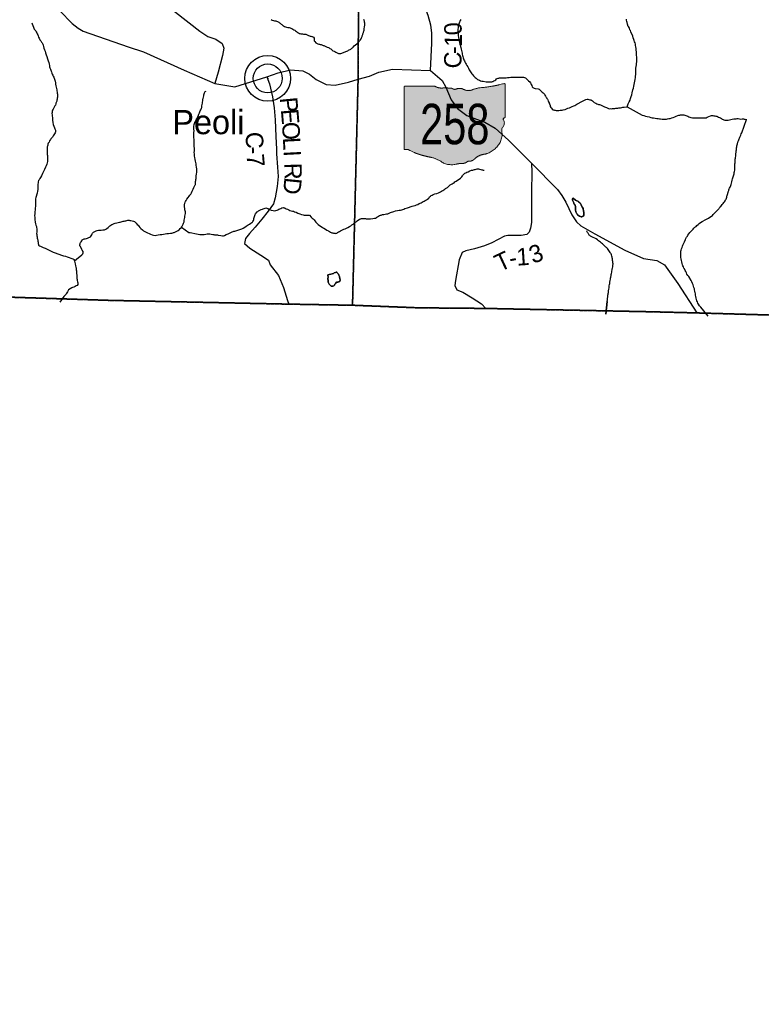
# Model space of a CAD drawing. Header units: feet. Extents: x -155 to 2423567, y -56 to 1091522.
# Tile 10 of 16: x 2260735 to 2273492, y 797101 to 814042. Entities that reach past the tile are written whole.
import ezdxf
from ezdxf.enums import TextEntityAlignment as Align

# ---------------------------------------------------------------- set-up
doc = ezdxf.new("R2010")
doc.units = ezdxf.units.FT
doc.header["$MEASUREMENT"] = 0
doc.linetypes.add('OhDOT_USTN3', pattern=[0.22, 0.165, -0.055])
for name, color, linetype in [('GM_X_Adjacent_County', 7, 'OhDOT_USTN3'), ('GM_X_County', 7, 'OhDOT_USTN3'), ('GM_X_County_Road', 3, 'Continuous'), ('GM_X_County_Road_Text', 3, 'Continuous'), ('GM_X_Minor_Lake', 5, 'Continuous'), ('GM_X_Minor_River', 5, 'Continuous'), ('GM_X_State_Location', 7, 'Continuous'), ('GM_X_State_Route', 1, 'Continuous'), ('GM_X_State_Shield', 7, 'Continuous'), ('GM_X_Township', 7, 'OhDOT_USTN3'), ('GM_X_Township_Road', 4, 'Continuous'), ('GM_X_Township_Road_Text', 4, 'Continuous'), ('GM_X_Unincorporated', 1, 'Continuous'), ('GM_X_Unincorporated_Location', 2, 'Continuous'), ('GM_X_Unincorporated_Text', 7, 'Continuous')]:
    doc.layers.add(name, color=color, linetype=linetype)
doc.styles.add('Style-font30', font='font30.shx')

# ---------------------------------------------------------------- blocks, each defined once
blk = doc.blocks.new('M1-H5_3')
at = {"layer": 'GM_X_State_Shield', "linetype": 'Continuous', "lineweight": 13}
h = blk.add_hatch(color=7, dxfattribs=at)
edge = h.paths.add_edge_path()
edge.add_line((889, 90), (889, 642))
edge.add_line((889, 642), (889, 643))
edge.add_ellipse((870, 645), major_axis=(19.4, 0), ratio=0.8, start_angle=351.8621, end_angle=457.738)
edge.add_ellipse((270, 2057), major_axis=(1845, 0), ratio=0.8, start_angle=275.8445, end_angle=288.9065, ccw=False)
edge.add_ellipse((505, 294), major_axis=(371, 0), ratio=0.8, start_angle=97.3462, end_angle=120.7689)
edge.add_ellipse((256, 651), major_axis=(141, 0), ratio=0.8, start_angle=233.8562, end_angle=294.8282, ccw=False)
edge.add_ellipse((104, 484), major_axis=(117, 0), ratio=0.8, start_angle=54.4667, end_angle=119.1411)
edge.add_ellipse((22, 606), major_axis=(56.4, 0), ratio=0.8, start_angle=219.7921, end_angle=297.1024, ccw=False)
edge.add_ellipse((-138, 23), major_axis=(702, 0), ratio=0.8, start_angle=80.4867, end_angle=94.9883)
edge.add_ellipse((-203, 739), major_axis=(196, 0), ratio=0.8, start_angle=231.6195, end_angle=271.1119, ccw=False)
edge.add_line((-324, 616), (-324, 616))
edge.add_line((-324, 616), (-834, 616))
edge.add_line((-834, 616), (-834, 616))
edge.add_ellipse((-831, 600), major_axis=(20.2, 0), ratio=0.8, start_angle=98.1301, end_angle=188.1301)
edge.add_line((-851, 598), (-851, 598))
edge.add_line((-851, 598), (-851, -459))
edge.add_line((-851, -459), (-851, -459))
edge.add_ellipse((-831, -461), major_axis=(20.3, 0), ratio=0.8, start_angle=171.9584, end_angle=258.3066)
edge.add_ellipse((-828, -353), major_axis=(155, 0), ratio=0.8, start_angle=267.339, end_angle=280.6039)
edge.add_ellipse((-796, -520), major_axis=(56, 0), ratio=0.8, start_angle=29.7484, end_angle=93.2717, ccw=False)
edge.add_ellipse((-89, 430), major_axis=(1333, 0), ratio=0.8, start_angle=240.4129, end_angle=257.1985)
edge.add_ellipse((-487, -933), major_axis=(417, 0), ratio=0.8, start_angle=47.1842, end_angle=75.836, ccw=False)
edge.add_ellipse((-36, -525), major_axis=(265, 0), ratio=0.8, start_angle=230.7004, end_angle=286.2918)
edge.add_ellipse((117, -890), major_axis=(217, 0), ratio=0.8, start_angle=85.6951, end_angle=111.2099, ccw=False)
edge.add_ellipse((137, -604), major_axis=(141, 0), ratio=0.8, start_angle=268.777, end_angle=315.5493)
edge.add_ellipse((264, -706), major_axis=(39.7, 0), ratio=0.8, start_angle=65.7517, end_angle=132.6484, ccw=False)
edge.add_ellipse((247, -561), major_axis=(149, 0), ratio=0.8, start_angle=282.8732, end_angle=323.2771)
edge.add_ellipse((568, -755), major_axis=(253, 0), ratio=0.8, start_angle=94.4031, end_angle=142.5768, ccw=False)
edge.add_ellipse((373, -212), major_axis=(462, 0), ratio=0.8, start_angle=292.3089, end_angle=368.9858)
edge.add_ellipse((959, -142), major_axis=(131, 0), ratio=0.8, start_angle=136.8065, end_angle=186.9296, ccw=False)
edge.add_ellipse((694, -21), major_axis=(180, 0), ratio=0.8, start_angle=340.033, end_angle=383.6496)
edge.add_ellipse((885, 49), major_axis=(30, 0), ratio=0.8, start_angle=107.944, end_angle=210.337, ccw=False)
edge.add_ellipse((869, 88), major_axis=(20.7, 0), ratio=0.8, start_angle=289.6038, end_angle=367.7341)
edge.add_line((889, 90), (889, 90))
edge.add_line((889, 90), (889, 90))
at = {"layer": 'GM_X_State_Shield', "color": 7, "linetype": 'Continuous', "lineweight": 13}
blk.add_rational_spline([(889, 90), (889, 366), (889, 642), (889, 642), (889, 643), (893, 663), (868, 660), (668, 605), (457, 588), (381, 580), (315, 549), (240, 521), (173, 560), (112, 595), (47, 566), (7, 549), (-22, 577), (-110, 589), (-199, 583), (-269, 581), (-324, 616), (-324, 616), (-324, 616), (-579, 616), (-834, 616), (-834, 616), (-834, 616), (-854, 614), (-851, 598), (-851, 598), (-851, 598), (-851, 70), (-851, -459), (-851, -459), (-851, -459), (-853, -474), (-835, -477), (-817, -477), (-799, -475), (-764, -473), (-747, -497), (-576, -575), (-384, -610), (-281, -631), (-203, -689), (-95, -759), (39, -728), (85, -714), (134, -717), (195, -718), (237, -683), (257, -669), (280, -677), (334, -668), (367, -632), (435, -561), (548, -554), (886, -443), (829, -154), (821, -106), (863, -70), (888, -16), (859, 37), (840, 63), (876, 72), (892, 76), (889, 90), (889, 90), (889, 90), (889, 90), (889, 90)], [1, 1, 1, 1, 1, 0.602679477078, 1, 0.993510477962, 1, 0.97918266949, 1, 0.861753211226, 1, 0.844914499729, 1, 0.780919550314, 1, 0.992003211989, 1, 0.94119849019, 1, 1, 1, 1, 1, 1, 1, 0.707106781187, 1, 1, 1, 1, 1, 1, 1, 0.729277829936, 1, 0.993307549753, 1, 0.85024490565, 1, 0.989290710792, 1, 0.968903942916, 1, 0.884615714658, 1, 0.975313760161, 1, 0.917850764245, 1, 0.834383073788, 1, 0.938481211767, 1, 0.912928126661, 1, 0.784359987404, 1, 0.905853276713, 1, 0.928432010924, 1, 0.626651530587, 1, 0.776429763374, 1, 1, 1, 1, 1], degree=2, knots=[0, 0, 0, 0.028571, 0.028571, 0.057143, 0.057143, 0.085714, 0.085714, 0.114286, 0.114286, 0.142857, 0.142857, 0.171429, 0.171429, 0.2, 0.2, 0.228571, 0.228571, 0.257143, 0.257143, 0.285714, 0.285714, 0.314286, 0.314286, 0.342857, 0.342857, 0.371429, 0.371429, 0.4, 0.4, 0.428571, 0.428571, 0.457143, 0.457143, 0.485714, 0.485714, 0.514286, 0.514286, 0.542857, 0.542857, 0.571429, 0.571429, 0.6, 0.6, 0.628571, 0.628571, 0.657143, 0.657143, 0.685714, 0.685714, 0.714286, 0.714286, 0.742857, 0.742857, 0.771429, 0.771429, 0.8, 0.8, 0.828571, 0.828571, 0.857143, 0.857143, 0.885714, 0.885714, 0.914286, 0.914286, 0.942857, 0.942857, 0.971429, 0.971429, 1, 1, 1], dxfattribs=at)
at = {"layer": 'GM_X_State_Shield', "color": 7, "linetype": 'Continuous', "lineweight": 13, "style": 'Style-font30', "width": 0.767998}
blk.add_attdef('M1-H5_3_47552', text='', height=696, dxfattribs=at).set_placement((21, -384), align=Align.CENTER)
blk = doc.blocks.new('Unicorp')
at = {"layer": 'GM_X_Unincorporated'}
for radius in [393, 249]:
    blk.add_circle((0, 0), radius, dxfattribs=at)

msp = doc.modelspace()

# ---------------------------------------------------------------- linework, layer by layer
at = {"layer": 'GM_X_Adjacent_County', "flags": 128}
msp.add_lwpolyline([(2188970, 784800), (2192357, 784731), (2196448, 784615), (2197403, 784594), (2200215, 784512), (2200360, 788620), (2200613, 796485), (2200641, 798124), (2200753, 800343), (2200888, 804628), (2200970, 806426), (2200980, 806737), (2200964, 807397), (2200952, 807861), (2200950, 808740), (2200937, 810583), (2203468, 810454), (2205367, 810447), (2208877, 810314), (2211708, 810261), (2213519, 810293), (2215989, 810263), (2216269, 810252), (2216385, 810247), (2222591, 810077), (2224069, 810043), (2226694, 809947), (2227551, 809935), (2233091, 809852), (2233946, 809839), (2234064, 809837), (2234824, 809845), (2235024, 809841), (2235108, 809832), (2235157, 809813), (2237881, 809768), (2239933, 809721), (2240904, 809686), (2241725, 809678), (2244622, 809597), (2247789, 809509), (2251380, 809474), (2251689, 809473), (2255913, 809419), (2258356, 809339), (2262276, 809213), (2265363, 809148), (2266460, 809129), (2267589, 809085), (2268756, 809074), (2271583, 809017), (2272383, 808997), (2274807, 808927), (2275865, 808932), (2278607, 808857), (2281941, 808765), (2284511, 808769), (2285052, 808754), (2286396, 808723), (2287694, 808712), (2288312, 808685), (2293017, 808570), (2292944, 804219), (2292931, 803917), (2292920, 803204), (2292913, 802612), (2292800, 794225), (2292779, 793198), (2293374, 793190), (2298035, 793128), (2299175, 793146), (2301755, 793131), (2303152, 793123), (2305819, 793124), (2310364, 793079), (2313830, 793043), (2317765, 792991), (2319605, 792982), (2320703, 792942), (2324572, 792923), (2324541, 790177), (2324510, 787483), (2324439, 782975), (2324438, 782818), (2324414, 782080), (2324424, 781556), (2324373, 779095), (2324338, 777708), (2324311, 776692), (2324262, 773851), (2324216, 769717), (2324176, 766362), (2324107, 762362), (2324092, 761384), (2324078, 760960), (2323982, 751407), (2323980, 751235), (2323977, 751057), (2323976, 750974), (2323909, 745366), (2323897, 744881), (2323804, 741223), (2323694, 734731), (2323638, 732518), (2323640, 730800), (2323587, 727019), (2323538, 723035), (2323488, 719313), (2323389, 713951), (2323387, 713770), (2323379, 713156), (2322898, 713163), (2321726, 713178), (2321372, 713183), (2320947, 713195), (2320606, 713207), (2318933, 713214), (2314690, 713308), (2309795, 713393), (2307399, 713421), (2307209, 713423), (2303944, 713491), (2303812, 713492), (2299788, 713546), (2299202, 713555), (2299084, 713553), (2291519, 713606), (2291511, 712300), (2287530, 712365), (2286120, 712388), (2284320, 712418), (2283890, 712425), (2283622, 712428), (2280807, 712431), (2280782, 709984), (2280758, 705841), (2280739, 702482), (2280735, 701809), (2280734, 701754), (2280575, 701748), (2279304, 701805), (2274523, 701941), (2268357, 702066), (2267453, 702102), (2266418, 702131), (2259694, 702266), (2259396, 702227), (2259200, 695737), (2259078, 691690), (2257336, 691739), (2253799, 691787), (2252659, 691828), (2251072, 691849), (2250969, 691851), (2249438, 691906), (2242853, 692061), (2240552, 692108), (2237079, 692186), (2235857, 692235), (2233562, 692283), (2228570, 692450), (2227054, 692501), (2227044, 692058), (2226990, 689436), (2226882, 684241), (2226906, 683181), (2226899, 681950), (2226874, 681417), (2226791, 675309), (2226745, 671901), (2226735, 671180), (2226544, 671184), (2224671, 671212), (2223922, 671228), (2223586, 671237), (2223518, 671250), (2221487, 671304), (2214245, 671519), (2214126, 671527), (2207163, 671713), (2206419, 671712), (2204929, 671759), (2203577, 671790), (2199683, 671849), (2197951, 671956), (2194718, 672119), (2194857, 676214), (2194852, 676260), (2194853, 676321), (2194856, 676593), (2194863, 676781), (2194879, 676818), (2194880, 676867), (2194966, 683936), (2195138, 690919), (2195151, 691485), (2195143, 692039), (2195156, 692291), (2195154, 692373), (2195152, 692456), (2195152, 692521), (2195152, 692656), (2195170, 693002), (2195161, 693084), (2195171, 693419), (2195185, 693644), (2195230, 693771), (2195203, 694816), (2195236, 695226), (2195271, 698126), (2195346, 704205), (2193261, 704273), (2191222, 704338), (2187680, 704451), (2186409, 704496), (2186080, 704519), (2184840, 704567), (2185422, 720498), (2185490, 722774), (2185649, 727529), (2185675, 729388), (2185793, 731430), (2186113, 740353), (2186194, 742902), (2186363, 747793), (2186525, 752221), (2186586, 754163), (2186645, 756395), (2186664, 758147), (2186861, 763107), (2186832, 763518), (2186986, 767287), (2187166, 774940), (2187223, 775519), (2187301, 778811), (2187491, 783653), (2187545, 784831)], close=True, dxfattribs=at)
at = {"layer": 'GM_X_County', "flags": 128}
msp.add_lwpolyline([(2243670, 966925), (2245496, 967220), (2251259, 968089), (2252800, 968322), (2253355, 968407), (2253837, 968476), (2254521, 968572), (2255025, 968928), (2255796, 970471), (2256626, 972503), (2256998, 973008), (2257525, 973068), (2258050, 972955), (2258559, 972903), (2259079, 972653), (2259584, 972510), (2260105, 972490), (2261703, 971959), (2262214, 971872), (2262721, 971844), (2262781, 971821), (2263021, 971730), (2263225, 971652), (2263732, 971249), (2264085, 970742), (2264011, 970226), (2263502, 969934), (2262984, 969822), (2262477, 969650), (2261456, 968823), (2260946, 968539), (2260640, 968285), (2264331, 968240), (2265711, 968240), (2270238, 968238), (2272659, 968235), (2280722, 968218), (2285626, 968187), (2286951, 968168), (2287501, 968160), (2288216, 968150), (2292919, 968108), (2296526, 968104), (2296479, 965356), (2296448, 963511), (2296423, 960870), (2296408, 958466), (2296367, 956057), (2296281, 950996), (2296177, 947051), (2296064, 942890), (2296028, 941568), (2295972, 939486), (2295916, 936962), (2299326, 936856), (2302575, 936812), (2308259, 936694), (2311710, 936593), (2311634, 933543), (2311541, 929080), (2311333, 919259), (2311306, 917826), (2311256, 915178), (2311236, 914088), (2311214, 912955), (2311204, 912098), (2311183, 910510), (2311162, 908662), (2311142, 906658), (2311136, 904416), (2311128, 901731), (2311015, 895934), (2310932, 888659), (2310895, 887022), (2310806, 880375), (2310724, 876069), (2310623, 872515), (2310623, 872508), (2310607, 871396), (2310502, 865439), (2310498, 865288), (2310398, 861026), (2310306, 856424), (2310248, 853220), (2310223, 851932), (2310214, 851520), (2310138, 848241), (2310114, 846712), (2310080, 844541), (2310027, 841184), (2307349, 841233), (2303948, 841296), (2299409, 841304), (2298984, 841309), (2298203, 841318), (2296152, 841341), (2293505, 841370), (2293396, 836726), (2293369, 835544), (2293369, 835523), (2293308, 832193), (2293233, 828059), (2293212, 825327), (2293118, 821627), (2293188, 821552), (2293117, 818552), (2293112, 818342), (2293053, 815903), (2293041, 815366), (2293031, 814619), (2293029, 814434), (2293026, 814182), (2293020, 810701), (2293017, 808570), (2288312, 808685), (2287694, 808712), (2286396, 808723), (2285052, 808754), (2284511, 808769), (2281941, 808765), (2278607, 808857), (2275865, 808932), (2274807, 808927), (2272383, 808997), (2271583, 809017), (2268756, 809074), (2267589, 809085), (2266460, 809129), (2265363, 809148), (2262276, 809213), (2258356, 809339), (2255913, 809419), (2251689, 809473), (2251380, 809474), (2247789, 809509), (2244622, 809597), (2241725, 809678), (2240904, 809686), (2239933, 809721), (2237881, 809768), (2235157, 809813), (2235108, 809832), (2235024, 809841), (2234824, 809845), (2234064, 809837), (2233946, 809839), (2233091, 809852), (2227551, 809935), (2226694, 809947), (2224069, 810043), (2222591, 810077), (2216385, 810247), (2216269, 810252), (2215989, 810263), (2213519, 810293), (2213627, 817102), (2213655, 818136), (2213726, 820713), (2213805, 823202), (2213815, 823503), (2213879, 825865), (2213899, 826592), (2213910, 827017), (2213920, 827376), (2213958, 828780), (2214067, 832866), (2214085, 833647), (2214161, 837071), (2214172, 837601), (2214173, 837651), (2214280, 842456), (2214325, 844752), (2214394, 848299), (2214406, 850297), (2214439, 851037), (2214443, 851558), (2214446, 852454), (2214462, 853287), (2214476, 853629), (2214493, 853816), (2214491, 853997), (2214499, 854314), (2214510, 854746), (2214525, 855349), (2214553, 855578), (2214547, 856204), (2214657, 859704), (2214652, 860056), (2214703, 861291), (2214685, 861780), (2214689, 861870), (2214692, 861891), (2214706, 862018), (2214722, 862314), (2214713, 862358), (2214760, 863784), (2213059, 863767), (2212338, 863778), (2207729, 863916), (2205877, 863971), (2201653, 864097), (2200260, 864139), (2197000, 864235), (2196205, 864256), (2196155, 864257), (2196092, 864258), (2195885, 864274), (2195196, 864286), (2194935, 864288), (2191445, 864378), (2189480, 864425), (2188982, 864436), (2188457, 864449), (2187922, 864462), (2187925, 864628), (2187948, 865755), (2187948, 866033), (2188007, 867963), (2188110, 871364), (2188124, 871834), (2188182, 873967), (2188318, 879030), (2188403, 882186), (2188476, 886476), (2188490, 887264), (2188495, 887582), (2188532, 889441), (2188560, 890861), (2188613, 891479), (2190605, 891425), (2191120, 891411), (2193461, 891346), (2197423, 891265), (2199208, 891260), (2199586, 891258), (2199593, 891663), (2199711, 897821), (2199775, 901222), (2199836, 904425), (2199869, 906089), (2199891, 907113), (2199947, 909708), (2200006, 912318), (2200087, 915212), (2200143, 917325), (2200155, 917813), (2200338, 924556), (2200392, 926843), (2200484, 930897), (2200489, 931164), (2200543, 933850), (2200339, 933858), (2200406, 936209), (2200436, 937271), (2200493, 940261), (2200529, 942562), (2200560, 945010), (2200580, 945814), (2200683, 949897), (2200730, 951733), (2200755, 952721), (2200835, 955808), (2200883, 957242), (2200924, 958023), (2200215, 958030), (2199395, 958038), (2199385, 959902), (2202793, 960436), (2203294, 960508), (2204689, 960708), (2205329, 960811), (2211388, 961785), (2213677, 962155), (2216348, 962587), (2220392, 963239), (2223431, 963729), (2224410, 963887), (2224423, 963889), (2230233, 964788), (2231146, 964928), (2231408, 964969), (2232372, 965117), (2232817, 965186), (2235507, 965607), (2235785, 965650), (2240387, 966394)], close=True, dxfattribs=at)
at = {"layer": 'GM_X_County_Road', "flags": 128}
for points in [[(2267803, 813170), (2267823, 813636), (2267825, 813815), (2267809, 813947), (2267763, 814117), (2267697, 814280), (2267595, 814518), (2267539, 814672), (2267477, 814997), (2267449, 815155), (2267413, 815446), (2267368, 815675), (2267230, 815922), (2267148, 816086), (2267000, 816360), (2266858, 816592), (2266703, 816831), (2266618, 816975)], [(2264985, 813058), (2265033, 812938), (2265084, 812716), (2265111, 812525), (2265129, 812318), (2265141, 812033), (2265150, 811812), (2265151, 811734), (2265172, 811503), (2265180, 811344), (2265166, 811175), (2265132, 810980), (2265100, 810875), (2265009, 810745), (2264898, 810609), (2264783, 810470), (2264686, 810362), (2264621, 810275), (2264600, 810194), (2264692, 810111), (2264882, 809988), (2265015, 809902), (2265041, 809825), (2265186, 809642), (2265270, 809432), (2265344, 809209), (2265363, 809148)]]:
    msp.add_lwpolyline(points, dxfattribs=at)
at = {"layer": 'GM_X_Minor_Lake', "flags": 128}
for points in [[(2270254, 810972), (2270246, 810957), (2270246, 810945), (2270246, 810935), (2270250, 810925), (2270254, 810915), (2270259, 810903), (2270265, 810893), (2270269, 810883), (2270275, 810871), (2270282, 810861), (2270288, 810847), (2270294, 810829), (2270296, 810813), (2270297, 810797), (2270297, 810783), (2270297, 810771), (2270297, 810761), (2270300, 810749), (2270304, 810737), (2270308, 810727), (2270312, 810715), (2270316, 810705), (2270331, 810687), (2270349, 810674), (2270365, 810664), (2270381, 810656)], [(2270254, 810972), (2270298, 810936), (2270318, 810926), (2270335, 810918), (2270345, 810913), (2270355, 810903), (2270371, 810889), (2270380, 810879), (2270386, 810869), (2270392, 810859), (2270400, 810841), (2270406, 810831), (2270413, 810819), (2270419, 810809), (2270425, 810791), (2270427, 810777), (2270432, 810765), (2270436, 810745), (2270438, 810729), (2270439, 810719), (2270439, 810709), (2270437, 810681), (2270428, 810663), (2270416, 810656), (2270406, 810652), (2270396, 810652), (2270381, 810656), (2270365, 810664), (2270349, 810674), (2270331, 810687), (2270316, 810705), (2270312, 810715), (2270308, 810727), (2270304, 810737), (2270300, 810749), (2270297, 810761), (2270297, 810771), (2270297, 810783), (2270297, 810797), (2270296, 810813), (2270294, 810829), (2270288, 810847), (2270282, 810861), (2270275, 810871), (2270269, 810883), (2270265, 810893), (2270259, 810903), (2270254, 810915), (2270250, 810925), (2270246, 810935), (2270246, 810945), (2270246, 810957), (2270254, 810972)], [(2270381, 810656), (2270396, 810652), (2270406, 810652), (2270416, 810656), (2270428, 810663), (2270437, 810681), (2270439, 810709), (2270439, 810719), (2270438, 810729), (2270436, 810745), (2270432, 810765), (2270427, 810777), (2270425, 810791), (2270419, 810809), (2270413, 810819), (2270406, 810831), (2270400, 810841), (2270392, 810859), (2270386, 810869), (2270380, 810879), (2270371, 810889), (2270355, 810903), (2270345, 810913), (2270335, 810918), (2270318, 810926), (2270298, 810936), (2270254, 810972)], [(2266210, 809528), (2266226, 809532), (2266244, 809545), (2266245, 809563), (2266245, 809573), (2266243, 809583), (2266241, 809595), (2266238, 809611), (2266234, 809623), (2266230, 809635), (2266226, 809649), (2266220, 809661), (2266207, 809673), (2266197, 809684), (2266191, 809698), (2266179, 809696), (2266165, 809692), (2266147, 809684), (2266135, 809677), (2266111, 809669), (2266089, 809665), (2266061, 809660), (2266033, 809654)], [(2266033, 809654), (2266061, 809660), (2266089, 809665), (2266111, 809669), (2266135, 809677), (2266147, 809684), (2266165, 809692), (2266179, 809696), (2266191, 809698), (2266197, 809684), (2266207, 809673), (2266220, 809661), (2266226, 809649), (2266230, 809635), (2266234, 809623), (2266238, 809611), (2266241, 809595), (2266243, 809583), (2266245, 809573), (2266245, 809563), (2266244, 809545), (2266226, 809532), (2266210, 809528), (2266196, 809526), (2266186, 809526), (2266174, 809511), (2266158, 809493), (2266151, 809477), (2266137, 809464), (2266123, 809460), (2266107, 809460), (2266095, 809460), (2266085, 809464), (2266068, 809481), (2266058, 809491), (2266052, 809501), (2266048, 809513), (2266043, 809525), (2266041, 809535), (2266039, 809547), (2266039, 809563), (2266036, 809575), (2266038, 809594), (2266040, 809604), (2266033, 809654)], [(2266033, 809654), (2266040, 809604), (2266038, 809594), (2266036, 809575), (2266039, 809563), (2266039, 809547), (2266041, 809535), (2266043, 809525), (2266048, 809513), (2266052, 809501), (2266058, 809491), (2266068, 809481), (2266085, 809464), (2266095, 809460), (2266107, 809460), (2266123, 809460), (2266137, 809464), (2266151, 809477), (2266158, 809493), (2266174, 809511), (2266186, 809526), (2266196, 809526), (2266210, 809528)]]:
    msp.add_lwpolyline(points, dxfattribs=at)
at = {"layer": 'GM_X_Minor_River', "flags": 128}
for points in [[(2265058, 814046), (2265076, 814036), (2265099, 814029), (2265117, 814025), (2265139, 814021), (2265155, 814019), (2265169, 814014), (2265179, 814008), (2265191, 814000), (2265204, 813990), (2265216, 813980), (2265230, 813966), (2265242, 813958), (2265252, 813951), (2265263, 813945), (2265275, 813937), (2265291, 813927), (2265309, 813919), (2265327, 813914), (2265349, 813910), (2265361, 813910), (2265372, 813910), (2265386, 813904), (2265398, 813899), (2265416, 813889), (2265432, 813879), (2265453, 813867), (2265469, 813860), (2265481, 813850), (2265495, 813838), (2265513, 813824), (2265532, 813814), (2265546, 813806), (2265556, 813805), (2265570, 813801), (2265588, 813797), (2265598, 813797), (2265616, 813794), (2265628, 813792), (2265644, 813792), (2265655, 813792), (2265669, 813790), (2265689, 813777), (2265705, 813773), (2265719, 813767), (2265731, 813761), (2265745, 813757), (2265758, 813754), (2265768, 813752), (2265778, 813746), (2265788, 813744), (2265800, 813724), (2265803, 813690), (2265803, 813676), (2265809, 813666), (2265830, 813646), (2265850, 813634), (2265866, 813629), (2265880, 813621), (2265894, 813621), (2265906, 813617), (2265921, 813613), (2265933, 813608), (2265943, 813602), (2265957, 813598), (2265967, 813596), (2265977, 813594), (2265991, 813588), (2266013, 813577), (2266026, 813569), (2266044, 813563), (2266056, 813559), (2266070, 813549), (2266088, 813538), (2266107, 813524), (2266123, 813508)], [(2266123, 813508), (2266143, 813498), (2266157, 813493), (2266172, 813483), (2266184, 813477), (2266196, 813471), (2266206, 813465), (2266220, 813461), (2266232, 813458), (2266244, 813458), (2266258, 813460), (2266276, 813464), (2266344, 813494), (2266364, 813502), (2266380, 813508), (2266392, 813516), (2266402, 813521), (2266418, 813531), (2266430, 813537), (2266447, 813551), (2266457, 813560), (2266469, 813570), (2266489, 813590), (2266513, 813609), (2266532, 813625), (2266552, 813644), (2266562, 813656), (2266572, 813666), (2266580, 813676), (2266589, 813688), (2266603, 813705), (2266609, 813715), (2266617, 813731), (2266621, 813741), (2266624, 813753), (2266628, 813765), (2266632, 813776), (2266636, 813786), (2266640, 813798), (2266643, 813812), (2266647, 813822), (2266651, 813834), (2266655, 813846), (2266659, 813860), (2266660, 813874), (2266660, 813891), (2266664, 813913), (2266667, 813931), (2266669, 813945), (2266669, 813961), (2266671, 813973), (2266670, 813985), (2266668, 813999), (2266664, 814015), (2266660, 814031), (2266653, 814047)], [(2268321, 814048), (2268311, 814030), (2268305, 814013), (2268299, 813997), (2268294, 813983), (2268278, 813939), (2268277, 813920), (2268275, 813900), (2268273, 813880), (2268272, 813860), (2268274, 813826), (2268277, 813800), (2268277, 813772), (2268282, 813738), (2268289, 813706), (2268293, 813675), (2268300, 813647), (2268306, 813621), (2268310, 813603), (2268317, 813583), (2268323, 813561), (2268330, 813533), (2268336, 813513), (2268341, 813491), (2268345, 813469), (2268347, 813447), (2268352, 813429), (2268356, 813409), (2268362, 813387), (2268371, 813369), (2268377, 813353), (2268385, 813337), (2268394, 813319), (2268406, 813297), (2268417, 813275), (2268429, 813253), (2268441, 813232), (2268454, 813206), (2268466, 813182), (2268479, 813162), (2268489, 813146), (2268502, 813128), (2268514, 813108), (2268528, 813092), (2268539, 813078), (2268555, 813065), (2268569, 813049), (2268585, 813035), (2268600, 813025), (2268612, 813015), (2268628, 813007), (2268646, 813000), (2268664, 812992), (2268685, 812986), (2268705, 812983), (2268761, 812975), (2268783, 812974), (2268803, 812972), (2268821, 812972), (2268841, 812973), (2268855, 812973), (2268869, 812977), (2268881, 812981), (2268893, 812990), (2268907, 812998), (2268923, 813010), (2268937, 813024), (2268949, 813031), (2268963, 813035), (2268977, 813039)], [(2270708, 812581), (2270727, 812575), (2270747, 812567), (2270771, 812556), (2270793, 812544), (2270814, 812536), (2270830, 812529), (2270852, 812521), (2270866, 812515), (2270880, 812511), (2270896, 812512), (2270916, 812510), (2270934, 812512), (2270952, 812514), (2270973, 812517), (2270989, 812519), (2271005, 812521), (2271023, 812522), (2271043, 812524), (2271071, 812526), (2271091, 812531), (2271109, 812535), (2271123, 812537), (2271133, 812539), (2271171, 812544), (2271185, 812544), (2271204, 812593), (2271221, 812627), (2271235, 812656), (2271244, 812688), (2271254, 812718), (2271263, 812749), (2271271, 812785), (2271282, 812833), (2271293, 812864), (2271299, 812896), (2271306, 812926), (2271312, 812953), (2271317, 812983), (2271323, 813015), (2271326, 813045), (2271330, 813071), (2271331, 813098), (2271331, 813124), (2271333, 813146), (2271334, 813180), (2271335, 813208), (2271339, 813238), (2271345, 813265), (2271348, 813289), (2271352, 813317), (2271351, 813345), (2271351, 813369), (2271350, 813399), (2271348, 813430), (2271345, 813454), (2271343, 813492), (2271340, 813518), (2271337, 813548), (2271333, 813576), (2271329, 813600), (2271326, 813624), (2271320, 813644), (2271311, 813664), (2271307, 813684), (2271299, 813704), (2271288, 813732), (2271280, 813758), (2271248, 813836), (2271240, 813854), (2271233, 813870), (2271225, 813890), (2271217, 813908), (2271206, 813924), (2271198, 813936), (2271196, 813950), (2271192, 813968), (2271185, 813992), (2271179, 814014), (2271176, 814036), (2271176, 814050)], [(2260943, 813987), (2260948, 813969), (2260958, 813941), (2260971, 813911), (2260983, 813881), (2261002, 813863), (2261012, 813850), (2261018, 813834), (2261027, 813816), (2261037, 813798), (2261045, 813780), (2261054, 813762), (2261060, 813744), (2261069, 813722), (2261081, 813698), (2261097, 813678), (2261112, 813656), (2261122, 813642), (2261131, 813624), (2261139, 813604), (2261145, 813580), (2261152, 813552), (2261160, 813524), (2261171, 813498), (2261179, 813470), (2261190, 813440), (2261201, 813410), (2261211, 813366), (2261226, 813334), (2261234, 813306), (2261239, 813278), (2261245, 813252), (2261250, 813232), (2261254, 813214), (2261258, 813202), (2261263, 813190), (2261269, 813174), (2261275, 813158), (2261281, 813146), (2261290, 813124), (2261296, 813106), (2261305, 813086), (2261313, 813070), (2261321, 813054), (2261340, 813004), (2261347, 812984), (2261351, 812958), (2261353, 812934), (2261358, 812904), (2261362, 812882), (2261369, 812860), (2261373, 812838), (2261376, 812818), (2261380, 812798), (2261382, 812778), (2261383, 812760), (2261385, 812744), (2261385, 812730), (2261383, 812720), (2261384, 812708), (2261382, 812694), (2261382, 812684), (2261378, 812671), (2261376, 812661), (2261375, 812651), (2261371, 812639), (2261369, 812629), (2261363, 812617), (2261359, 812607), (2261355, 812595), (2261348, 812574), (2261338, 812562), (2261332, 812550), (2261326, 812536), (2261321, 812526), (2261315, 812516), (2261309, 812503), (2261301, 812485), (2261295, 812471), (2261294, 812459), (2261292, 812445), (2261290, 812429), (2261295, 812407), (2261295, 812387), (2261297, 812356), (2261300, 812314), (2261305, 812274), (2261312, 812240), (2261324, 812210), (2261335, 812184), (2261341, 812166), (2261345, 812152), (2261351, 812142), (2261352, 812124), (2261352, 812114), (2261344, 812094), (2261335, 812076), (2261323, 812061), (2261311, 812043), (2261297, 812023), (2261284, 812004)], [(2268977, 813039), (2268991, 813041), (2269007, 813042), (2269025, 813042), (2269043, 813042), (2269061, 813041), (2269085, 813041), (2269103, 813043), (2269125, 813046), (2269153, 813048), (2269183, 813053), (2269217, 813055), (2269253, 813056), (2269289, 813054), (2269324, 813055), (2269354, 813053), (2269382, 813052), (2269404, 813052), (2269420, 813050), (2269438, 813043), (2269450, 813031), (2269467, 813011), (2269489, 812991), (2269510, 812973), (2269522, 812958), (2269530, 812944), (2269536, 812928), (2269543, 812908), (2269553, 812886), (2269564, 812874), (2269574, 812868), (2269586, 812862), (2269600, 812860), (2269656, 812851), (2269670, 812845), (2269681, 812835), (2269697, 812816), (2269723, 812798), (2269742, 812782), (2269754, 812768), (2269764, 812758), (2269770, 812746), (2269779, 812729), (2269787, 812715), (2269795, 812701), (2269804, 812689), (2269812, 812675), (2269818, 812663), (2269826, 812643), (2269833, 812627), (2269841, 812613), (2269845, 812599), (2269852, 812585), (2269858, 812567), (2269862, 812551), (2269871, 812533), (2269881, 812519), (2269895, 812503), (2269905, 812493), (2269922, 812490), (2269932, 812488), (2269946, 812484), (2269962, 812482), (2269976, 812480), (2269990, 812481), (2270010, 812481), (2270032, 812483), (2270050, 812484), (2270064, 812486), (2270086, 812490), (2270116, 812497), (2270140, 812507), (2270166, 812520), (2270192, 812528), (2270216, 812539), (2270241, 812551), (2270265, 812562), (2270283, 812568), (2270299, 812578), (2270319, 812589), (2270339, 812601), (2270391, 812628), (2270405, 812634), (2270414, 812640), (2270430, 812649), (2270452, 812659), (2270474, 812667), (2270496, 812672), (2270506, 812672), (2270526, 812668), (2270542, 812665), (2270559, 812661), (2270573, 812657), (2270589, 812647), (2270601, 812635), (2270618, 812618), (2270644, 812606), (2270664, 812596), (2270680, 812590), (2270694, 812585), (2270708, 812581)], [(2263867, 812543), (2263868, 812561), (2263872, 812584), (2263878, 812604), (2263881, 812624), (2263885, 812648), (2263887, 812672), (2263888, 812688), (2263894, 812707), (2263900, 812731), (2263905, 812751), (2263909, 812769), (2263915, 812785), (2263918, 812795), (2263928, 812804), (2263928, 812804), (2263944, 812814)], [(2263415, 810395), (2263459, 810416), (2263477, 810428), (2263493, 810449), (2263514, 810463), (2263524, 810479), (2263536, 810500), (2263545, 810524), (2263555, 810542), (2263563, 810564), (2263566, 810593), (2263572, 810617), (2263576, 810637), (2263577, 810659), (2263581, 810683), (2263584, 810709), (2263584, 810722), (2263584, 810736), (2263581, 810756), (2263577, 810770), (2263575, 810782), (2263573, 810798), (2263570, 810812), (2263570, 810826), (2263570, 810840), (2263572, 810856), (2263571, 810866), (2263575, 810880), (2263581, 810900), (2263589, 810915), (2263598, 810931), (2263612, 810953), (2263634, 810984), (2263649, 811004), (2263663, 811024), (2263677, 811043), (2263688, 811065), (2263700, 811093), (2263717, 811126), (2263731, 811154), (2263744, 811180), (2263754, 811199), (2263758, 811209), (2263759, 811247), (2263761, 811261), (2263763, 811273), (2263765, 811291), (2263768, 811309), (2263770, 811330), (2263773, 811358), (2263777, 811386), (2263780, 811416), (2263782, 811440), (2263782, 811462), (2263779, 811480), (2263777, 811496), (2263775, 811513), (2263772, 811535), (2263770, 811561), (2263767, 811583), (2263761, 811607), (2263754, 811635), (2263748, 811671), (2263743, 811693), (2263741, 811713), (2263741, 811733), (2263738, 811757), (2263740, 811783), (2263739, 811807), (2263739, 811834), (2263738, 811862), (2263738, 811890), (2263735, 811918), (2263735, 811948), (2263734, 811984), (2263732, 812010), (2263729, 812026), (2263731, 812045), (2263731, 812067), (2263732, 812081), (2263732, 812101), (2263734, 812129), (2263733, 812157), (2263731, 812179), (2263732, 812203), (2263736, 812240), (2263741, 812258), (2263747, 812274), (2263755, 812290), (2263763, 812304), (2263772, 812321), (2263782, 812337), (2263792, 812355), (2263819, 812416), (2263828, 812440), (2263842, 812472), (2263850, 812489), (2263857, 812505), (2263861, 812519), (2263865, 812531), (2263867, 812543)], [(2271185, 812544), (2271440, 812402), (2271474, 812392), (2271501, 812385), (2271529, 812377), (2271561, 812368), (2271589, 812362), (2271613, 812356), (2271640, 812353), (2271668, 812349), (2271696, 812344), (2271720, 812340), (2271740, 812338), (2271758, 812337), (2271788, 812333), (2271815, 812330), (2271839, 812330), (2271859, 812332), (2271881, 812339), (2271901, 812341), (2271925, 812345), (2271951, 812354), (2271977, 812362), (2272005, 812371), (2272030, 812381), (2272056, 812392), (2272072, 812398), (2272088, 812400), (2272102, 812403), (2272120, 812405), (2272140, 812407), (2272160, 812406), (2272179, 812402), (2272195, 812396), (2272213, 812390), (2272229, 812383), (2272243, 812371), (2272264, 812365), (2272282, 812357), (2272308, 812354), (2272340, 812354), (2272376, 812353), (2272414, 812353), (2272454, 812352), (2272489, 812351), (2272515, 812351), (2272531, 812351), (2272543, 812356), (2272562, 812366), (2272616, 812387), (2272634, 812391), (2272656, 812392), (2272674, 812390), (2272695, 812386), (2272711, 812382), (2272725, 812381), (2272739, 812375), (2272753, 812367), (2272771, 812359), (2272788, 812352), (2272806, 812342), (2272820, 812332), (2272834, 812324), (2272850, 812318), (2272864, 812315), (2272880, 812315), (2272899, 812315), (2272921, 812316), (2272947, 812320), (2272989, 812331), (2273019, 812335), (2273041, 812338), (2273059, 812338), (2273077, 812340), (2273095, 812341), (2273115, 812337), (2273141, 812333), (2273165, 812334), (2273183, 812334), (2273199, 812332), (2273215, 812328), (2273235, 812327), (2273239, 812327), (2273239, 812329)], [(2272902, 811005), (2272907, 811019), (2272909, 811035), (2272915, 811051), (2272919, 811061), (2272921, 811071), (2272924, 811083), (2272928, 811093), (2272932, 811106), (2272936, 811116), (2272942, 811130), (2272947, 811142), (2272955, 811160), (2272961, 811174), (2272967, 811191), (2272972, 811207), (2272978, 811229), (2272984, 811253), (2272991, 811279), (2272999, 811306), (2273018, 811372), (2273023, 811391), (2273027, 811411), (2273033, 811433), (2273036, 811453), (2273038, 811475), (2273039, 811499), (2273039, 811521), (2273039, 811542), (2273038, 811562), (2273040, 811582), (2273042, 811602), (2273043, 811622), (2273045, 811644), (2273049, 811658), (2273050, 811674), (2273052, 811695), (2273054, 811717), (2273055, 811737), (2273059, 811763), (2273062, 811783), (2273064, 811801), (2273066, 811817), (2273068, 811838), (2273069, 811852), (2273073, 811872), (2273077, 811890), (2273080, 811906), (2273084, 811918), (2273088, 811930), (2273092, 811950), (2273102, 811959), (2273105, 811977), (2273113, 811991), (2273119, 812003), (2273124, 812021), (2273132, 812042), (2273140, 812058), (2273146, 812076), (2273155, 812098), (2273239, 812327)], [(2261284, 812004), (2261272, 811992), (2261264, 811980), (2261250, 811958), (2261239, 811937), (2261227, 811917), (2261219, 811899), (2261216, 811885), (2261212, 811868), (2261210, 811854), (2261210, 811836), (2261209, 811814), (2261207, 811784), (2261208, 811760), (2261208, 811734), (2261210, 811720), (2261211, 811704), (2261211, 811684), (2261213, 811663), (2261214, 811643), (2261212, 811623), (2261211, 811601), (2261207, 811579), (2261199, 811555), (2261190, 811530), (2261176, 811502), (2261161, 811464), (2261145, 811429), (2261128, 811393), (2261110, 811358), (2261093, 811328), (2261079, 811307), (2261068, 811289), (2261060, 811273), (2261054, 811253), (2261051, 811233), (2261047, 811210), (2261045, 811182), (2261046, 811166), (2261044, 811144), (2261044, 811120), (2261041, 811092), (2261034, 811059), (2261013, 810983), (2261009, 810958), (2261008, 810940), (2261006, 810920), (2261008, 810894), (2261009, 810878), (2261007, 810860), (2261005, 810832), (2261002, 810800), (2260999, 810769), (2260995, 810737), (2260994, 810703), (2260992, 810671), (2260993, 810639), (2260995, 810602), (2261000, 810558), (2261009, 810528), (2261015, 810506), (2261022, 810486), (2261026, 810466), (2261028, 810446), (2261029, 810418), (2261027, 810386), (2261026, 810364), (2261028, 810344), (2261028, 810326), (2261033, 810306), (2261037, 810282), (2261042, 810266), (2261044, 810253), (2261046, 810233), (2261050, 810217), (2261053, 810199), (2261055, 810189), (2261057, 810175), (2261059, 810165), (2261074, 810153), (2261092, 810144), (2261114, 810134), (2261140, 810122), (2261173, 810111), (2261207, 810095), (2261240, 810078), (2261274, 810060), (2261308, 810043), (2261345, 810031), (2261456, 809991), (2261488, 809981), (2261520, 809972), (2261553, 809962), (2261585, 809949), (2261613, 809939), (2261629, 809936), (2261646, 809928), (2261658, 809920), (2261672, 809914), (2261672, 809904), (2261676, 809888)], [(2267561, 810854), (2267583, 810864), (2267604, 810877), (2267626, 810887), (2267642, 810893), (2267658, 810902), (2267674, 810914), (2267694, 810922), (2267710, 810933), (2267734, 810945), (2267752, 810957), (2267771, 810974), (2267787, 810992), (2267801, 811004), (2267813, 811017), (2267831, 811025), (2267850, 811033), (2267878, 811044), (2267908, 811052), (2267938, 811065), (2267972, 811081), (2267992, 811094), (2268012, 811104), (2268030, 811114), (2268046, 811125), (2268061, 811135), (2268073, 811141), (2268085, 811148), (2268095, 811156), (2268105, 811166), (2268119, 811180), (2268138, 811199), (2268164, 811211), (2268176, 811219), (2268190, 811228), (2268206, 811238), (2268222, 811250), (2268242, 811265), (2268267, 811281), (2268293, 811298), (2268317, 811316), (2268333, 811330), (2268343, 811339), (2268350, 811355), (2268356, 811365), (2268394, 811402), (2268410, 811410), (2268428, 811418), (2268451, 811427), (2268479, 811439), (2268505, 811452), (2268531, 811456), (2268543, 811460), (2268557, 811463), (2268571, 811467), (2268585, 811471), (2268603, 811475), (2268615, 811476), (2268625, 811476), (2268643, 811470), (2268666, 811464), (2268682, 811459), (2268696, 811457), (2268708, 811455), (2268718, 811453), (2268722, 811453), (2268722, 811455)], [(2272579, 808939), (2272450, 809096), (2272430, 809120), (2272413, 809146), (2272401, 809167), (2272392, 809189), (2272384, 809207), (2272377, 809227), (2272371, 809249), (2272366, 809281), (2272360, 809305), (2272358, 809325), (2272353, 809346), (2272351, 809362), (2272347, 809374), (2272344, 809394), (2272342, 809412), (2272336, 809424), (2272334, 809436), (2272327, 809456), (2272321, 809480), (2272306, 809506), (2272296, 809529), (2272283, 809557), (2272244, 809621), (2272230, 809643), (2272213, 809665), (2272203, 809685), (2272192, 809709), (2272182, 809729), (2272171, 809753), (2272161, 809768), (2272153, 809788), (2272144, 809806), (2272138, 809826), (2272132, 809850), (2272123, 809876), (2272119, 809900), (2272114, 809926), (2272110, 809948), (2272105, 809966), (2272105, 809991), (2272105, 810017), (2272106, 810039), (2272110, 810057), (2272115, 810079), (2272121, 810101), (2272129, 810124), (2272136, 810144), (2272144, 810164), (2272154, 810186), (2272163, 810207), (2272171, 810219), (2272175, 810235), (2272189, 810257), (2272196, 810275), (2272206, 810298), (2272220, 810316), (2272231, 810334), (2272245, 810357), (2272263, 810379), (2272278, 810397), (2272292, 810410), (2272304, 810422), (2272318, 810436), (2272332, 810453), (2272351, 810471), (2272369, 810485), (2272385, 810500), (2272405, 810520), (2272426, 810538), (2272448, 810553), (2272474, 810571), (2272538, 810605), (2272561, 810615), (2272583, 810630), (2272609, 810646), (2272633, 810660), (2272651, 810673), (2272664, 810689), (2272680, 810705), (2272696, 810722), (2272712, 810738), (2272728, 810756), (2272745, 810773), (2272761, 810789), (2272769, 810799), (2272779, 810810), (2272787, 810820), (2272796, 810830), (2272808, 810844), (2272820, 810861), (2272834, 810881), (2272849, 810899), (2272861, 810911), (2272869, 810924), (2272877, 810940), (2272885, 810954), (2272892, 810972), (2272898, 810988), (2272902, 811005)], [(2263520, 810473), (2263644, 810381), (2263666, 810381), (2263697, 810374), (2263745, 810364), (2263777, 810359), (2263805, 810353), (2263832, 810346), (2263858, 810344), (2263884, 810347), (2263906, 810349), (2263934, 810353), (2263960, 810356), (2263982, 810356), (2264006, 810357), (2264028, 810353), (2264058, 810349), (2264076, 810346), (2264088, 810342), (2264103, 810340), (2264115, 810340), (2264125, 810338), (2264135, 810339), (2264147, 810335), (2264195, 810327), (2264221, 810326), (2264239, 810326), (2264259, 810331), (2264287, 810345), (2264321, 810358), (2264345, 810368), (2264369, 810383), (2264391, 810393), (2264404, 810397), (2264420, 810401), (2264434, 810404), (2264452, 810410), (2264470, 810414), (2264486, 810421), (2264504, 810425), (2264520, 810431), (2264536, 810440), (2264558, 810446), (2264580, 810456), (2264606, 810473), (2264628, 810487), (2264649, 810502), (2264665, 810512), (2264675, 810516), (2264689, 810526), (2264709, 810539), (2264727, 810553), (2264739, 810561), (2264747, 810572), (2264756, 810590), (2264760, 810606), (2264764, 810624), (2264767, 810636), (2264771, 810654), (2264777, 810675), (2264783, 810689), (2264792, 810703), (2264820, 810736), (2264830, 810744), (2264844, 810754), (2264866, 810764), (2264889, 810775), (2264911, 810781), (2264925, 810787), (2264941, 810794), (2264955, 810800), (2264969, 810804), (2264985, 810802), (2265003, 810793), (2265030, 810779), (2265062, 810766), (2265094, 810758), (2265123, 810754), (2265143, 810757), (2265162, 810765), (2265176, 810773), (2265194, 810782), (2265208, 810788), (2265224, 810796), (2265246, 810805), (2265266, 810809), (2265278, 810807), (2265288, 810803), (2265302, 810798), (2265319, 810788), (2265343, 810780), (2265363, 810770), (2265383, 810761), (2265405, 810755), (2265426, 810749), (2265446, 810746), (2265464, 810738), (2265490, 810728), (2265521, 810715), (2265553, 810701), (2265581, 810691)], [(2265581, 810691), (2265611, 810682), (2265628, 810680), (2265648, 810678), (2265660, 810679), (2265678, 810679), (2265694, 810679), (2265710, 810679), (2265722, 810678), (2265751, 810646), (2265767, 810630), (2265781, 810614), (2265798, 810596), (2265812, 810579), (2265828, 810561), (2265847, 810541), (2265869, 810521), (2265894, 810502), (2265920, 810482), (2265944, 810468), (2265967, 810454), (2265997, 810439), (2266021, 810423), (2266046, 810408), (2266064, 810396), (2266080, 810388), (2266092, 810382), (2266104, 810376), (2266121, 810373), (2266135, 810371), (2266147, 810369), (2266163, 810367), (2266175, 810365), (2266189, 810370), (2266203, 810380), (2266219, 810390), (2266234, 810398), (2266254, 810409), (2266286, 810425), (2266312, 810438), (2266334, 810446), (2266358, 810457), (2266382, 810469), (2266408, 810482), (2266429, 810496), (2266451, 810512), (2266469, 810523), (2266483, 810533), (2266495, 810543), (2266509, 810558), (2266522, 810566), (2266538, 810582), (2266562, 810599), (2266574, 810605), (2266590, 810613), (2266602, 810617), (2266614, 810620), (2266634, 810622), (2266652, 810622), (2266670, 810620), (2266682, 810621), (2266696, 810617), (2266714, 810615), (2266730, 810613), (2266750, 810616), (2266772, 810618), (2266808, 810621), (2266836, 810625), (2266858, 810630), (2266870, 810636), (2266880, 810644), (2266890, 810648), (2266908, 810662), (2266924, 810671), (2266940, 810677), (2266954, 810681), (2266976, 810688), (2266996, 810692), (2267022, 810694), (2267044, 810699), (2267066, 810703), (2267088, 810712), (2267104, 810718), (2267116, 810724), (2267131, 810732), (2267151, 810739), (2267171, 810743), (2267197, 810751), (2267235, 810758), (2267263, 810763), (2267287, 810767), (2267307, 810771), (2267327, 810776), (2267343, 810784), (2267361, 810792), (2267383, 810799), (2267407, 810807), (2267485, 810832), (2267509, 810839), (2267537, 810845), (2267561, 810854)], [(2261713, 809924), (2261805, 809995), (2261819, 810011), (2261828, 810033), (2261828, 810045), (2261826, 810055), (2261812, 810075), (2261805, 810091), (2261780, 810139), (2261770, 810149), (2261772, 810171), (2261774, 810183), (2261777, 810195), (2261783, 810209), (2261791, 810222), (2261801, 810236), (2261812, 810252), (2261830, 810265), (2261842, 810269), (2261862, 810273), (2261882, 810277), (2261900, 810284), (2261914, 810288), (2261926, 810292), (2261940, 810299), (2261950, 810305), (2261964, 810325), (2261973, 810341), (2261981, 810355), (2261989, 810368), (2262005, 810388), (2262025, 810400), (2262048, 810409), (2262068, 810415), (2262088, 810420), (2262110, 810422), (2262137, 810422), (2262163, 810425), (2262195, 810429), (2262218, 810440), (2262236, 810452), (2262254, 810467), (2262270, 810481), (2262286, 810493), (2262304, 810508), (2262321, 810518), (2262339, 810524), (2262357, 810533), (2262379, 810543), (2262407, 810549), (2262453, 810556), (2262465, 810560), (2262481, 810565), (2262497, 810569), (2262513, 810573), (2262531, 810578), (2262547, 810582), (2262561, 810584), (2262577, 810588), (2262595, 810591), (2262605, 810591), (2262619, 810591), (2262631, 810587), (2262649, 810586), (2262669, 810582), (2262692, 810578), (2262708, 810568), (2262722, 810557), (2262736, 810541), (2262757, 810521), (2262771, 810505), (2262785, 810489), (2262802, 810468), (2262820, 810448), (2262845, 810426), (2262865, 810410), (2262887, 810397), (2262910, 810385), (2262934, 810373), (2262960, 810364), (2262983, 810350), (2263015, 810340), (2263037, 810335), (2263063, 810331), (2263087, 810334), (2263119, 810340), (2263151, 810345), (2263181, 810347), (2263211, 810352), (2263237, 810356), (2263265, 810361), (2263295, 810363), (2263329, 810368), (2263351, 810370), (2263367, 810374), (2263379, 810378), (2263391, 810383), (2263401, 810389), (2263415, 810395)], [(2270840, 809189), (2270841, 809192), (2270815, 808974), (2270841, 809192), (2270844, 809221), (2270844, 809247), (2270850, 809275), (2270853, 809303), (2270855, 809321), (2270859, 809333), (2270862, 809351), (2270866, 809376), (2270869, 809404), (2270873, 809428), (2270875, 809446), (2270876, 809464), (2270880, 809484), (2270884, 809505), (2270887, 809525), (2270891, 809553), (2270896, 809575), (2270898, 809595), (2270902, 809613), (2270907, 809640), (2270911, 809660), (2270913, 809676), (2270918, 809700), (2270929, 809754), (2270933, 809769), (2270937, 809789), (2270940, 809811), (2270942, 809839), (2270939, 809859), (2270937, 809879), (2270935, 809899), (2270932, 809913), (2270930, 809929), (2270928, 809945), (2270926, 809959), (2270921, 809975), (2270915, 809997), (2270907, 810013), (2270898, 810027), (2270890, 810039), (2270880, 810051), (2270870, 810069), (2270857, 810091), (2270845, 810107), (2270828, 810121), (2270816, 810128), (2270800, 810148), (2270782, 810164), (2270769, 810174), (2270759, 810186), (2270745, 810200), (2270726, 810213), (2270708, 810227), (2270692, 810239), (2270672, 810253), (2270649, 810270), (2270627, 810284), (2270597, 810294), (2270576, 810307), (2270554, 810317), (2270542, 810327), (2270532, 810337), (2270525, 810347), (2270521, 810357), (2270515, 810367), (2270505, 810383), (2270497, 810395), (2270492, 810405), (2270490, 810409)], [(2261676, 809888), (2261681, 809866), (2261687, 809842), (2261696, 809810), (2261700, 809786), (2261705, 809770), (2261707, 809754), (2261707, 809740), (2261710, 809720), (2261710, 809702), (2261712, 809688), (2261712, 809670), (2261715, 809660), (2261715, 809650), (2261717, 809626), (2261720, 809603), (2261720, 809587), (2261724, 809573), (2261726, 809555), (2261731, 809533), (2261733, 809515), (2261735, 809501), (2261732, 809487), (2261722, 809471), (2261708, 809461), (2261686, 809450), (2261664, 809440), (2261644, 809433), (2261630, 809427), (2261577, 809394), (2261567, 809380), (2261557, 809360), (2261548, 809343), (2261536, 809327), (2261526, 809315), (2261516, 809301), (2261504, 809290), (2261493, 809278), (2261427, 809180)], [(2261675, 809894), (2261713, 809924)]]:
    msp.add_lwpolyline(points, dxfattribs=at)
at = {"layer": 'GM_X_State_Route', "flags": 128}
msp.add_lwpolyline([(2261424, 814193), (2261638, 813975), (2261739, 813896), (2261828, 813846), (2262600, 813574), (2262866, 813491), (2263562, 813174), (2264091, 812946), (2264434, 812885), (2264985, 813058), (2265183, 813126), (2265393, 813179), (2265605, 813164), (2265718, 813105), (2265836, 813015), (2266008, 812925), (2266160, 812917), (2266390, 812968), (2266556, 813018), (2266750, 813073), (2266915, 813142), (2267147, 813191), (2267803, 813170), (2268001, 812998), (2268063, 812883), (2268155, 812661), (2268266, 812512), (2268428, 812394), (2268593, 812332), (2268736, 812280), (2268914, 812178), (2269144, 811969), (2269537, 811576), (2269986, 811118), (2270063, 811019), (2270128, 810902), (2270235, 810684), (2270313, 810567), (2270389, 810498), (2270631, 810359), (2271143, 810079), (2271466, 809936), (2271697, 809901), (2271824, 809824), (2272056, 809501), (2272383, 808997)], dxfattribs=at)
at = {"layer": 'GM_X_Township', "flags": 128}
for points in [[(2239933, 809721), (2240055, 815341), (2240103, 818376), (2240190, 822151), (2240327, 828134), (2240361, 829592), (2240493, 834319), (2242113, 834295), (2242159, 836966), (2243196, 836936), (2245402, 836870), (2248383, 836803), (2248828, 836794), (2252310, 836692), (2255104, 836611), (2258633, 836509), (2262480, 836397), (2263883, 836356), (2266910, 836268), (2266862, 835259), (2266656, 827967), (2266646, 826102), (2266613, 819297), (2266579, 817040), (2266556, 813018), (2266460, 809129), (2265363, 809148), (2262276, 809213), (2258356, 809339), (2255913, 809419), (2251689, 809473), (2251380, 809474), (2247789, 809509), (2244622, 809597), (2241725, 809678), (2240904, 809686)], [(2266460, 809129), (2266556, 813018), (2266579, 817040), (2266613, 819297), (2266646, 826102), (2266656, 827967), (2266862, 835259), (2266910, 836268), (2274524, 836036), (2278677, 835914), (2282338, 835797), (2285448, 835700), (2290895, 835552), (2293369, 835544), (2293369, 835523), (2293308, 832193), (2293233, 828059), (2293212, 825327), (2293118, 821627), (2293188, 821552), (2293117, 818552), (2293112, 818342), (2293053, 815903), (2293041, 815366), (2293031, 814619), (2293029, 814434), (2293026, 814182), (2293020, 810701), (2293017, 808570), (2288312, 808685), (2287694, 808712), (2286396, 808723), (2285052, 808754), (2284511, 808769), (2281941, 808765), (2278607, 808857), (2275865, 808932), (2274807, 808927), (2272383, 808997), (2271583, 809017), (2268756, 809074), (2267589, 809085)]]:
    msp.add_lwpolyline(points, close=True, dxfattribs=at)
at = {"layer": 'GM_X_Township_Road', "flags": 128}
for points in [[(2263178, 814356), (2263833, 813845), (2263969, 813754), (2264106, 813706), (2264217, 813633), (2264245, 813552), (2264226, 813424), (2264151, 813137), (2264091, 812946)], [(2269537, 811576), (2269544, 811419), (2269540, 811087), (2269541, 810719), (2269539, 810555), (2269522, 810456), (2269497, 810387), (2269457, 810347), (2269361, 810329), (2269214, 810328), (2269132, 810329), (2269074, 810316), (2268855, 810203), (2268733, 810149), (2268559, 810101), (2268411, 810065), (2268349, 810036), (2268292, 809913), (2268230, 809557), (2268221, 809466), (2268256, 809396), (2268360, 809355), (2268521, 809254), (2268678, 809152), (2268756, 809074)]]:
    msp.add_lwpolyline(points, dxfattribs=at)
at = {"layer": 'GM_X_Unincorporated_Location'}
msp.add_point((2265001, 813033), dxfattribs=at)

# ---------------------------------------------------------------- block references
at = {"layer": 'GM_X_State_Shield', "color": 7, "linetype": 'Continuous', "lineweight": 13}
ref = msp.add_blockref('M1-H5_3', (2268198, 812283), dxfattribs=at)
ref.add_attrib('M1-H5_3_27656', '258', dxfattribs={"linetype": 'Continuous', "height": 696.1, "style": 'Style-font30', "width": 0.767998}).set_placement((2268219, 811899), align=Align.CENTER)
at = {"layer": 'GM_X_Unincorporated'}
msp.add_blockref('Unicorp', (2265001, 813033), dxfattribs=at)

# ---------------------------------------------------------------- texts
at = {"layer": 'GM_X_County_Road_Text', "style": 'Style-font30'}
for s, rotation, p in [('0', 93.4981, (2268344, 813783)), ('1', 89.0272, (2268341, 813573)), ('-', 88.4833, (2268338, 813447)), ('C', 88.3449, (2268331, 813200)), ('P', 275.4198, (2265208, 812697)), ('E', 274.6035, (2265227, 812497)), ('O', 273.4518, (2265245, 812275)), ('C', 271.4326, (2264622, 812108)), ('-', 272.5227, (2264628, 811856)), ('L', 273.0957, (2265261, 812012)), ('7', 274.8242, (2264635, 811720)), ('I', 273.069, (2265273, 811788)), ('R', 271.5106, (2265284, 811575)), ('D', 264.3666, (2265291, 811338))]:
    msp.add_text(s, height=300, rotation=rotation, dxfattribs=at).set_placement(p)
at = {"layer": 'GM_X_State_Location', "style": 'Style-font30'}
msp.add_text('258', height=0.0000833, rotation=0, dxfattribs=at).set_placement((2267845, 812210))
for s in ['s', 'r']:
    msp.add_text(s, height=0.0000833, dxfattribs=at).set_placement((2268198, 812283), align=Align.MIDDLE_CENTER)
at = {"layer": 'GM_X_Township_Road_Text', "style": 'Style-font30'}
for s, rotation, p in [('3', 19.7719, (2269562, 809840)), ('T', 25.0508, (2268993, 809698)), ('1', 3.8016, (2269289, 809809)), ('-', 11.0359, (2269178, 809787))]:
    msp.add_text(s, height=300, rotation=rotation, dxfattribs=at).set_placement(p)
at = {"layer": 'GM_X_Unincorporated_Text', "style": 'Style-font30'}
msp.add_text('Peoli', height=416.7, rotation=0, dxfattribs=at).set_placement((2263361, 812072))

doc.saveas('drawing.dxf')
